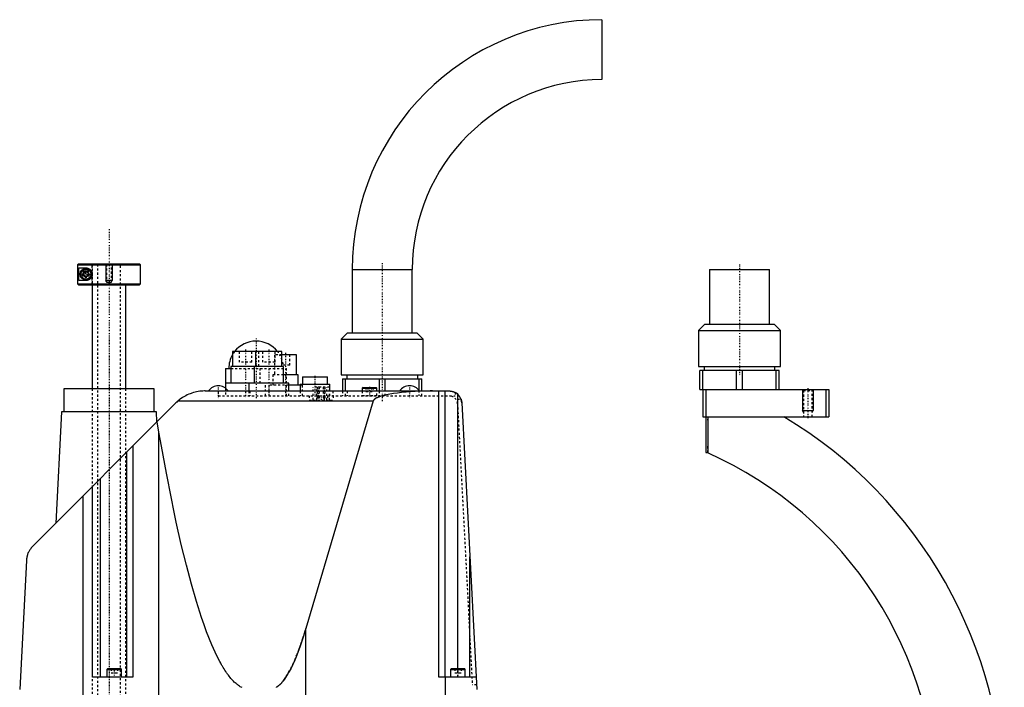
# Model space of a CAD drawing. Extents: x -342 to 171, y -1 to 570.
# Tile 4 of 4: x -342 to 126, y 253 to 570. Entities that reach past the tile are written whole.
import ezdxf

# ---------------------------------------------------------------- set-up
doc = ezdxf.new("R2010")
doc.units = 0
doc.linetypes.add('CENTER', pattern=[1.5, 0.45, -0.5, 0.05, -0.5])
doc.linetypes.add('DASHED', pattern=[2, 1, -1])
for name, color, linetype in [('AM_0', 7, 'CONTINUOUS'), ('AM_10', 7, 'CONTINUOUS'), ('AM_3', 7, 'DASHED'), ('AM_7', 7, 'CENTER')]:
    doc.layers.add(name, color=color, linetype=linetype)

msp = doc.modelspace()

# ---------------------------------------------------------------- linework, layer by layer
at = {"layer": 'AM_0', "color": 7, "linetype": 'CONTINUOUS'}
for p, q in [((-65.45, 570), (-65.45, 541.5)), ((-314.48, 454), (-314.98, 453.5)), ((-314.98, 453.5), (-285, 453.5)), ((-314.98, 453.5), (-314.98, 444.5)), ((-314.48, 454), (-285.5, 454)), ((-314.39, 452), (-311, 452)), ((-314.39, 446), (-314.39, 452)), ((-312.25, 449.72), (-311, 450.44)), ((-311, 450.44), (-309.75, 449.72)), ((-285, 453.5), (-285.5, 454)), ((-285, 444.5), (-285, 453.5)), ((-184.25, 451.2), (-184.25, 421.2)), ((-184.25, 451.2), (-155.75, 451.2)), ((-155.75, 421.2), (-155.75, 451.2)), ((-14.25, 451.2), (-14.25, 425.2)), ((-14.25, 451.2), (14.25, 451.2)), ((14.25, 425.2), (14.25, 451.2)), ((-311, 446), (-314.39, 446)), ((-312.25, 448.28), (-312.25, 449.72)), ((-311, 447.56), (-312.25, 448.28)), ((-309.75, 448.28), (-311, 447.56)), ((-309.75, 449.72), (-309.75, 448.28)), ((-314.98, 444.5), (-285, 444.5)), ((-314.98, 444.5), (-314.48, 444)), ((-314.48, 444), (-285.5, 444)), ((-308, 444), (-308, 394.5)), ((-292, 394.5), (-292, 444)), ((-285.5, 444), (-285, 444.5)), ((-16.5, 425.2), (-19.5, 422.2)), ((-19.5, 422.2), (-19.5, 405.2)), ((-19.5, 422.2), (19.5, 422.2)), ((-16.5, 425.2), (16.5, 425.2)), ((19.5, 422.2), (16.5, 425.2)), ((19.5, 405.2), (19.5, 422.2)), ((-186.5, 421.2), (-189.5, 418.2)), ((-189.5, 418.2), (-189.5, 401.2)), ((-189.5, 418.2), (-150.5, 418.2)), ((-186.5, 421.2), (-153.5, 421.2)), ((-150.5, 418.2), (-153.5, 421.2)), ((-150.5, 401.2), (-150.5, 418.2)), ((-241.25, 412.2), (-241.25, 405.2)), ((-217.75, 412.2), (-241.25, 412.2)), ((-230.25, 412.2), (-230.25, 405.2)), ((-217.75, 405.2), (-217.75, 412.2)), ((-210.75, 410.7), (-217.75, 410.7)), ((-210.75, 401.2), (-210.75, 410.7)), ((-244.5, 404.2), (-244.5, 394.78)), ((-244.5, 404.2), (-242, 404.2)), ((-242, 405.2), (-242, 397.2)), ((-217, 405.2), (-242, 405.2)), ((-231, 405.2), (-231, 397.2)), ((-217, 397.2), (-217, 405.2)), ((-19.5, 405.2), (19.5, 405.2)), ((-18.85, 394.2), (-18.85, 403.2)), ((18.85, 403.2), (-18.85, 403.2)), ((-17.44, 394.2), (-17.44, 403.2)), ((-16.89, 405.2), (-16.89, 403.2)), ((-1.41, 394.2), (-1.41, 403.2)), ((1.41, 394.2), (1.41, 403.2)), ((16.89, 403.2), (16.89, 405.2)), ((17.44, 394.2), (17.44, 403.2)), ((18.85, 394.2), (18.85, 403.2)), ((-210, 401.2), (-217, 401.2)), ((-210, 396.2), (-210, 401.2)), ((-208, 400.2), (-208, 396.7)), ((-208, 400.2), (-196, 400.2)), ((-196, 396.7), (-196, 400.2)), ((-189.5, 401.2), (-150.5, 401.2)), ((-188.85, 399.2), (-151.15, 399.2)), ((-188.85, 399.2), (-188.85, 393.5)), ((-187.44, 393.5), (-187.44, 399.2)), ((-186.9, 401.2), (-186.9, 399.2)), ((-171.41, 399.2), (-171.41, 393.5)), ((-168.59, 393.5), (-168.59, 399.2)), ((-153.1, 399.2), (-153.1, 401.2)), ((-152.56, 399.2), (-152.56, 393.84)), ((-151.15, 393.5), (-151.15, 399.2)), ((-321.5, 394.5), (-321.5, 383.5)), ((-278.5, 394.5), (-321.5, 394.5)), ((-278.5, 383.5), (-278.5, 394.5)), ((-214.5, 397.2), (-244.5, 397.2)), ((-233.5, 397.2), (-233.5, 393.5)), ((-214.5, 393.5), (-214.5, 397.2)), ((-209, 396.2), (-214.5, 396.2)), ((-209, 396.7), (-209, 393.5)), ((-209, 396.7), (-195, 396.7)), ((-195, 393.5), (-195, 396.7)), ((-179.1, 395.2), (-179.5, 394.8)), ((-179.5, 394.8), (-179.5, 393.5)), ((-179.5, 394.8), (-172.5, 394.8)), ((-179.1, 395.2), (-172.9, 395.2)), ((-172.5, 394.8), (-172.9, 395.2)), ((-172.5, 393.5), (-172.5, 394.8)), ((-18.85, 394.2), (42.5, 394.2)), ((-17.5, 394.2), (-17.5, 381.2)), ((-16, 394.2), (-16, 364.2)), ((41, 394.2), (41, 381.2)), ((42.5, 394.2), (42.5, 381.2)), ((-254.22, 393.5), (-138.14, 393.5)), ((-143, 257.5), (-143, 393.5)), ((-140, 257.5), (-140, 393.5)), ((-134, 261.5), (-134, 391.85)), ((-336.36, 319.57), (-268.36, 387.64)), ((-267.14, 388.76), (-174.27, 388.76)), ((-174.27, 388.76), (-206.35, 280.58)), ((-132.14, 387.81), (-125, 251.5)), ((-322.57, 383.5), (-325.34, 330.6)), ((-277.43, 383.5), (-322.57, 383.5)), ((-277.18, 378.81), (-277.43, 383.5)), ((-17.5, 381.2), (42.5, 381.2)), ((-15, 381.2), (-15, 364.02)), ((-276.23, 373.93), (-277.09, 378.9)), ((-276.23, 202.5), (-276.23, 373.93)), ((-288.69, 367.29), (-288.69, 257.5)), ((-291.69, 364.29), (-291.69, 257.5)), ((-16, 364.2), (-15, 364.2)), ((-304.07, 257.5), (-304.07, 351.89)), ((-307.91, 257.5), (-307.91, 348.05)), ((-307.81, 257.5), (-307.81, 348.15)), ((-312.3, 202.5), (-312.3, 343.66)), ((-128.31, 257.5), (-128.31, 314.66)), ((-339.28, 312.91), (-342.5, 251.5)), ((-206.35, 202.5), (-206.35, 280.58)), ((-300.6, 261.5), (-301, 261.1)), ((-301, 261.1), (-301, 257.6)), ((-301, 261.1), (-294, 261.1)), ((-300.6, 261.5), (-294.4, 261.5)), ((-294, 261.1), (-294.4, 261.5)), ((-294, 257.6), (-294, 261.1)), ((-137.1, 261.5), (-137.5, 261.1)), ((-137.5, 261.1), (-137.5, 257.6)), ((-137.5, 261.1), (-130.5, 261.1)), ((-137.1, 261.5), (-130.9, 261.5)), ((-130.5, 261.1), (-130.9, 261.5)), ((-130.5, 257.6), (-130.5, 261.1)), ((-288.69, 257.5), (-307.91, 257.5)), ((-301, 257.6), (-294, 257.6)), ((-125.31, 257.5), (-143, 257.5)), ((-139.87, 202.5), (-139.87, 257.5)), ((-137.5, 257.6), (-130.5, 257.6))]:
    msp.add_line(p, q, dxfattribs=at)
for points in [[(-311, 452, 0), (-310.97, 452, 0), (-310.9, 452, 0), (-310.83, 452, 0), (-310.8, 451.99, 0), (-310.76, 451.99, 0), (-310.69, 451.98, 0), (-310.62, 451.98, 0), (-310.55, 451.97, 0), (-310.47, 451.95, 0), (-310.4, 451.94, 0), (-310.36, 451.93, 0), (-310.33, 451.92, 0), (-310.25, 451.91, 0), (-310.18, 451.88, 0), (-310.1, 451.86, 0), (-310.03, 451.84, 0), (-309.95, 451.81, 0), (-309.92, 451.8, 0), (-309.88, 451.78, 0), (-309.8, 451.75, 0), (-309.73, 451.72, 0), (-309.69, 451.7, 0), (-309.65, 451.68, 0), (-309.58, 451.64, 0), (-309.51, 451.6, 0), (-309.47, 451.58, 0), (-309.44, 451.56, 0), (-309.36, 451.51, 0), (-309.29, 451.47, 0), (-309.22, 451.42, 0), (-309.16, 451.37, 0), (-309.09, 451.31, 0), (-309.06, 451.28, 0), (-309.02, 451.26, 0), (-308.96, 451.2, 0), (-308.89, 451.14, 0), (-308.83, 451.07, 0), (-308.77, 451.01, 0), (-308.71, 450.94, 0), (-308.69, 450.91, 0), (-308.66, 450.87, 0), (-308.6, 450.8, 0), (-308.55, 450.73, 0), (-308.49, 450.65, 0), (-308.44, 450.57, 0), (-308.39, 450.48, 0), (-308.37, 450.44, 0), (-308.34, 450.4, 0), (-308.3, 450.31, 0), (-308.26, 450.22, 0), (-308.22, 450.13, 0), (-308.18, 450.03, 0), (-308.15, 449.94, 0), (-308.13, 449.89, 0), (-308.12, 449.84, 0), (-308.09, 449.74, 0), (-308.07, 449.64, 0), (-308.05, 449.55, 0), (-308.03, 449.45, 0), (-308.02, 449.35, 0), (-308.01, 449.3, 0), (-308.01, 449.25, 0), (-308, 449.15, 0), (-308, 449.05, 0), (-308, 449, 0), (-308, 448.95, 0), (-308, 448.85, 0), (-308.01, 448.75, 0), (-308.01, 448.7, 0), (-308.02, 448.65, 0), (-308.03, 448.55, 0), (-308.05, 448.45, 0), (-308.07, 448.36, 0), (-308.09, 448.26, 0), (-308.12, 448.16, 0), (-308.13, 448.11, 0), (-308.15, 448.06, 0), (-308.18, 447.97, 0), (-308.22, 447.87, 0), (-308.26, 447.78, 0), (-308.3, 447.69, 0), (-308.34, 447.6, 0), (-308.37, 447.56, 0), (-308.39, 447.52, 0), (-308.44, 447.43, 0), (-308.49, 447.35, 0), (-308.55, 447.27, 0), (-308.6, 447.2, 0), (-308.66, 447.13, 0), (-308.69, 447.09, 0), (-308.71, 447.06, 0), (-308.77, 446.99, 0), (-308.83, 446.93, 0), (-308.89, 446.86, 0), (-308.96, 446.8, 0), (-309.02, 446.74, 0), (-309.06, 446.72, 0), (-309.09, 446.69, 0), (-309.16, 446.63, 0), (-309.22, 446.58, 0), (-309.29, 446.53, 0), (-309.36, 446.49, 0), (-309.44, 446.44, 0), (-309.47, 446.42, 0), (-309.51, 446.4, 0), (-309.58, 446.36, 0), (-309.65, 446.32, 0), (-309.69, 446.3, 0), (-309.73, 446.28, 0), (-309.8, 446.25, 0), (-309.88, 446.22, 0), (-309.92, 446.2, 0), (-309.95, 446.19, 0), (-310.03, 446.16, 0), (-310.1, 446.14, 0), (-310.18, 446.12, 0), (-310.25, 446.09, 0), (-310.33, 446.08, 0), (-310.36, 446.07, 0), (-310.4, 446.06, 0), (-310.47, 446.05, 0), (-310.55, 446.03, 0), (-310.62, 446.02, 0), (-310.69, 446.02, 0), (-310.76, 446.01, 0), (-310.8, 446.01, 0), (-310.83, 446, 0), (-310.9, 446, 0), (-310.97, 446, 0), (-311, 446, 0)], [(-254.22, 393.5, 0), (-254.57, 393.5, 0), (-255.3, 393.47, 0), (-256.04, 393.42, 0), (-256.41, 393.38, 0), (-256.79, 393.33, 0), (-257.55, 393.22, 0), (-258.31, 393.08, 0), (-259.07, 392.9, 0), (-259.83, 392.7, 0), (-260.57, 392.46, 0), (-260.94, 392.33, 0), (-261.31, 392.2, 0), (-262.03, 391.91, 0), (-262.74, 391.59, 0), (-263.42, 391.26, 0), (-264.1, 390.89, 0), (-264.79, 390.48, 0), (-265.13, 390.26, 0), (-265.48, 390.03, 0), (-266.16, 389.54, 0), (-266.55, 389.25, 0), (-266.65, 389.16, 0), (-266.76, 389.07, 0), (-266.82, 389.03, 0), (-266.87, 388.98, 0), (-266.98, 388.9, 0), (-267.09, 388.81, 0), (-267.14, 388.76, 0)], [(-146.02, 393.5, 0), (-147.22, 393.5, 0), (-149.59, 393.46, 0), (-151.94, 393.39, 0), (-153.11, 393.34, 0), (-154.25, 393.28, 0), (-156.51, 393.14, 0), (-158.68, 392.97, 0), (-160.77, 392.77, 0), (-162.75, 392.53, 0), (-164.61, 392.27, 0), (-165.5, 392.13, 0), (-166.34, 391.98, 0), (-167.93, 391.66, 0), (-169.36, 391.33, 0), (-170.62, 390.97, 0), (-171.28, 390.75, 0), (-171.46, 390.69, 0), (-171.63, 390.63, 0), (-171.71, 390.59, 0), (-171.8, 390.56, 0), (-171.96, 390.5, 0), (-172.11, 390.43, 0), (-172.26, 390.37, 0), (-172.41, 390.3, 0), (-172.55, 390.24, 0), (-172.62, 390.2, 0), (-172.69, 390.17, 0), (-172.82, 390.1, 0), (-172.94, 390.04, 0), (-173, 390, 0), (-173.06, 389.97, 0), (-173.18, 389.9, 0), (-173.28, 389.84, 0), (-173.34, 389.8, 0), (-173.39, 389.77, 0), (-173.49, 389.7, 0), (-173.58, 389.63, 0), (-173.67, 389.56, 0), (-173.75, 389.49, 0), (-173.82, 389.42, 0), (-173.86, 389.39, 0), (-173.9, 389.36, 0), (-173.96, 389.29, 0), (-174.02, 389.22, 0), (-174.07, 389.15, 0), (-174.12, 389.08, 0), (-174.17, 389.01, 0), (-174.19, 388.97, 0), (-174.2, 388.94, 0), (-174.24, 388.87, 0), (-174.25, 388.83, 0), (-174.26, 388.81, 0), (-174.26, 388.8, 0), (-174.26, 388.8, 0), (-174.26, 388.79, 0), (-174.27, 388.78, 0), (-174.27, 388.77, 0), (-174.27, 388.76, 0)], [(-138.14, 393.5, 0), (-138.04, 393.5, 0), (-137.83, 393.49, 0), (-137.62, 393.48, 0), (-137.51, 393.47, 0), (-137.4, 393.46, 0), (-137.17, 393.42, 0), (-136.93, 393.38, 0), (-136.69, 393.32, 0), (-136.43, 393.25, 0), (-136.18, 393.17, 0), (-136.05, 393.13, 0), (-135.92, 393.08, 0), (-135.67, 392.97, 0), (-135.42, 392.85, 0), (-135.18, 392.72, 0), (-134.95, 392.59, 0), (-134.73, 392.44, 0), (-134.62, 392.36, 0), (-134.51, 392.28, 0), (-134.3, 392.12, 0), (-134.1, 391.94, 0), (-134, 391.85, 0)], [(-138.14, 393.5, 0), (-138.05, 393.5, 0), (-137.89, 393.5, 0), (-137.73, 393.49, 0), (-137.65, 393.48, 0), (-137.57, 393.47, 0), (-137.41, 393.46, 0), (-137.25, 393.43, 0), (-137.09, 393.41, 0), (-136.93, 393.38, 0), (-136.77, 393.34, 0), (-136.69, 393.32, 0), (-136.61, 393.3, 0), (-136.45, 393.26, 0), (-136.3, 393.21, 0), (-136.15, 393.16, 0), (-135.99, 393.1, 0), (-135.84, 393.04, 0), (-135.77, 393.01, 0), (-135.69, 392.98, 0), (-135.55, 392.91, 0), (-135.4, 392.84, 0), (-135.33, 392.8, 0)], [(-132.56, 389.71, 0), (-132.54, 389.66, 0), (-132.5, 389.56, 0), (-132.46, 389.46, 0), (-132.45, 389.41, 0), (-132.43, 389.36, 0), (-132.4, 389.25, 0), (-132.37, 389.15, 0), (-132.34, 389.04, 0), (-132.31, 388.94, 0), (-132.29, 388.83, 0), (-132.27, 388.78, 0), (-132.26, 388.73, 0), (-132.24, 388.62, 0), (-132.22, 388.51, 0), (-132.2, 388.41, 0), (-132.19, 388.3, 0), (-132.18, 388.19, 0), (-132.17, 388.14, 0), (-132.16, 388.08, 0), (-132.15, 387.98, 0), (-132.15, 387.87, 0), (-132.14, 387.81, 0)], [(-267.14, 388.76, 0), (-267.35, 388.58, 0), (-267.76, 388.21, 0), (-268.17, 387.83, 0), (-268.36, 387.64, 0)], [(-236.7, 252.45, 0), (-237.11, 252.67, 0), (-237.52, 252.9, 0), (-237.93, 253.15, 0), (-238.33, 253.43, 0), (-238.74, 253.72, 0), (-238.94, 253.88, 0), (-239.15, 254.04, 0), (-239.55, 254.38, 0), (-239.96, 254.74, 0), (-240.17, 254.92, 0), (-240.37, 255.12, 0), (-240.78, 255.52, 0), (-241.18, 255.94, 0), (-241.39, 256.16, 0), (-241.59, 256.39, 0), (-242, 256.85, 0), (-242.4, 257.34, 0), (-242.81, 257.84, 0), (-243.22, 258.37, 0), (-243.62, 258.92, 0), (-243.83, 259.2, 0), (-244.03, 259.49, 0), (-244.44, 260.08, 0), (-244.84, 260.7, 0), (-245.25, 261.33, 0), (-245.66, 261.98, 0), (-246.06, 262.66, 0), (-246.27, 263.01, 0), (-246.47, 263.36, 0), (-246.87, 264.07, 0), (-247.28, 264.81, 0), (-248.7, 267.57, 0), (-251.13, 272.88, 0), (-253.56, 278.95, 0), (-254.77, 282.27, 0), (-255.98, 285.78, 0), (-258.39, 293.36, 0), (-260.8, 301.69, 0), (-263.2, 310.76, 0), (-265.59, 320.58, 0), (-267.97, 331.15, 0), (-269.16, 336.71, 0), (-270.34, 342.45, 0), (-272.71, 354.49, 0), (-275.06, 367.27, 0), (-276.23, 373.93, 0)], [(-336.36, 319.57, 0), (-336.49, 319.44, 0), (-336.73, 319.18, 0), (-336.97, 318.91, 0), (-337.08, 318.77, 0), (-337.19, 318.63, 0), (-337.41, 318.34, 0), (-337.62, 318.03, 0), (-337.83, 317.7, 0), (-338.03, 317.36, 0), (-338.22, 317.01, 0), (-338.31, 316.83, 0), (-338.39, 316.64, 0), (-338.56, 316.26, 0), (-338.71, 315.86, 0), (-338.84, 315.45, 0), (-338.92, 315.2, 0), (-338.94, 315.13, 0), (-338.96, 315.06, 0), (-338.97, 315.03, 0), (-338.97, 314.99, 0), (-338.99, 314.92, 0), (-339.01, 314.85, 0), (-339.03, 314.77, 0), (-339.05, 314.7, 0), (-339.06, 314.62, 0), (-339.07, 314.59, 0), (-339.08, 314.55, 0), (-339.09, 314.47, 0), (-339.11, 314.4, 0), (-339.12, 314.36, 0), (-339.12, 314.32, 0), (-339.14, 314.25, 0), (-339.15, 314.17, 0), (-339.16, 314.13, 0), (-339.16, 314.09, 0), (-339.17, 314.02, 0), (-339.19, 313.94, 0), (-339.2, 313.86, 0), (-339.21, 313.78, 0), (-339.22, 313.7, 0), (-339.22, 313.66, 0), (-339.23, 313.62, 0), (-339.24, 313.54, 0), (-339.24, 313.46, 0), (-339.25, 313.38, 0), (-339.26, 313.29, 0), (-339.26, 313.21, 0), (-339.27, 313.17, 0), (-339.27, 313.13, 0), (-339.28, 313.04, 0), (-339.28, 312.96, 0), (-339.28, 312.91, 0)], [(-206.35, 280.58, 0), (-206.83, 278.99, 0), (-207.78, 275.95, 0), (-208.74, 273.08, 0), (-209.22, 271.71, 0), (-209.7, 270.39, 0), (-210.67, 267.88, 0), (-211.63, 265.54, 0), (-212.59, 263.39, 0), (-213.56, 261.41, 0), (-214.52, 259.62, 0), (-215.01, 258.78, 0), (-215.49, 258, 0), (-216.46, 256.56, 0), (-217.02, 255.8, 0), (-217.18, 255.6, 0), (-217.35, 255.4, 0), (-217.43, 255.3, 0), (-217.51, 255.2, 0), (-217.67, 255.01, 0), (-217.83, 254.83, 0), (-217.99, 254.65, 0), (-218.15, 254.47, 0), (-218.31, 254.3, 0), (-218.39, 254.22, 0), (-218.48, 254.14, 0), (-218.64, 253.98, 0), (-218.8, 253.82, 0), (-218.96, 253.68, 0), (-219.12, 253.53, 0), (-219.28, 253.39, 0), (-219.36, 253.32, 0), (-219.44, 253.26, 0), (-219.61, 253.13, 0), (-219.77, 253, 0), (-219.93, 252.88, 0), (-220.09, 252.77, 0), (-220.25, 252.66, 0), (-220.33, 252.6, 0)]]:
    msp.add_polyline3d(points, dxfattribs=at)
for radius in [2.75, 2.35]:
    msp.add_circle((-311, 449), radius, dxfattribs=at)
for centre, radius, start, end in [((-65.45, 451.2), 118.8, 90, 180), ((-65.45, 451.2), 90.3, 90, 180), ((-230, 404.2), 13, 37.9799, 142.0201), ((-230, 404.2), 13, 149.9267, 180), ((-248, 390.33), 5.66, 34.0607, 145.9393), ((-157, 390.33), 5.66, 34.0607, 145.9393), ((-138.14, 387.5), 6, 3, 62.1059), ((-90, 196), 216, 0, 59.0267), ((-90, 196), 184, 0, 65.9453), ((-300.9, 257.6), 0.1, 180, 270), ((-294.1, 257.6), 0.1, 270, 0), ((-137.4, 257.6), 0.1, 180, 270), ((-130.6, 257.6), 0.1, 270, 0)]:
    msp.add_arc(centre, radius, start, end, dxfattribs=at)
at = {"layer": 'AM_10', "color": 7, "linetype": 'CONTINUOUS'}
for p, q in [((-301.5, 454), (-301.5, 446)), ((-298.5, 454), (-298.5, 446)), ((-298.5, 446), (-301.5, 446)), ((-301.23, 445.53), (-301.5, 446)), ((-298.77, 445.53), (-298.5, 446)), ((30, 394.2), (30, 384.2)), ((35, 394.2), (35, 384.2)), ((30.43, 383.2), (30, 384.2)), ((30, 384.2), (35, 384.2)), ((34.57, 383.2), (35, 384.2))]:
    msp.add_line(p, q, dxfattribs=at)
msp.add_arc((-311, 449), 0.974, 75, 15, dxfattribs=at)
at = {"layer": 'AM_3', "color": 6, "linetype": 'DASHED'}
for p, q in [((-308.22, 454), (-307.96, 453.75)), ((-308, 453.75), (-308, 444)), ((-308, 453.75), (-292, 453.75)), ((-307.96, 444), (-307.96, 453.75)), ((-305.5, 453.75), (-305.5, 124)), ((-301.5, 454), (-301.23, 453.73)), ((-301.23, 453.73), (-301.23, 445.25)), ((-301.23, 453.73), (-298.77, 453.73)), ((-298.77, 453.73), (-298.5, 454)), ((-298.77, 445.25), (-298.77, 453.73)), ((-294.5, 124), (-294.5, 453.75)), ((-292, 453.75), (-291.75, 454)), ((-301.23, 445.25), (-300, 444.92)), ((-301.23, 445.25), (-298.77, 445.25)), ((-300, 444.92), (-298.77, 445.25)), ((-238, 412.2), (-238, 407.2)), ((-232, 407.2), (-232, 412.2)), ((-228.75, 405.2), (-228.75, 412.2)), ((-227, 412.2), (-227, 407.2)), ((-221.25, 410.7), (-221.25, 401.2)), ((-217.75, 410.7), (-221.25, 410.7)), ((-221, 407.2), (-221, 412.2)), ((-218, 410.7), (-218, 405.7)), ((-214, 405.7), (-214, 410.7)), ((-242, 404.2), (-215.5, 404.2)), ((-232, 407.2), (-238, 407.2)), ((-228, 397.2), (-228, 405.2)), ((-221, 407.2), (-227, 407.2)), ((-214, 405.7), (-218, 405.7)), ((-215.5, 391.2), (-215.5, 404.2)), ((-222, 401.2), (-222, 396.2)), ((-217, 401.2), (-222, 401.2)), ((-308, 394.5), (-308, 167.5)), ((-292, 167.5), (-292, 394.5)), ((-244.5, 394.78), (-244.5, 391.2)), ((-225.5, 391.2), (-225.5, 397.2)), ((-224, 396.2), (-224, 391.2)), ((-214.5, 396.2), (-224, 396.2)), ((-208, 396.2), (-209, 396.2)), ((-208, 391.2), (-208, 396.2)), ((-202.89, 389.2), (-202.89, 395.3)), ((-195.09, 395.3), (-202.89, 395.3)), ((-201.13, 389.2), (-201.13, 395.3)), ((-201.12, 389.2), (-201.12, 395.3)), ((-200.92, 395.3), (-200.92, 390.3)), ((-199.92, 390.3), (-199.92, 395.3)), ((-198.08, 395.3), (-198.08, 390.3)), ((-197.08, 390.3), (-197.08, 395.3)), ((-196.33, 389.2), (-196.33, 395.3)), ((-196.32, 389.2), (-196.32, 395.3)), ((-195.09, 389.2), (-195.09, 395.3)), ((-177.73, 395.2), (-177.73, 393.2)), ((-176.87, 395.2), (-176.87, 393.2)), ((-175.13, 395.2), (-175.13, 393.2)), ((-174.27, 395.2), (-174.27, 393.2)), ((-152.56, 393.84), (-152.56, 391.2)), ((30, 394.2), (30.43, 393.77)), ((30.43, 393.77), (30.43, 381.2)), ((30.43, 393.77), (34.57, 393.77)), ((34.57, 393.77), (35, 394.2)), ((34.57, 381.2), (34.57, 393.77)), ((-248, 393.5), (-248, 391.2)), ((-248, 391.2), (-135.33, 391.2)), ((-233.5, 393.5), (-233.5, 391.2)), ((-233, 393.5), (-233, 391.2)), ((-214.5, 391.2), (-214.5, 393.5)), ((-209, 393.5), (-209, 391.2)), ((-204.7, 391.2), (-204.7, 389.2)), ((-204.7, 389.2), (-193.3, 389.2)), ((-200.92, 390.3), (-199.92, 390.3)), ((-200.71, 391.2), (-200.71, 389.2)), ((-200.55, 391.2), (-200.55, 389.2)), ((-198.08, 390.3), (-197.08, 390.3)), ((-197.45, 389.2), (-197.45, 391.2)), ((-196.11, 391.2), (-196.11, 389.2)), ((-195, 391.2), (-195, 393.5)), ((-193.53, 393.5), (-193.53, 391.2)), ((-193.3, 391.2), (-193.3, 389.2)), ((-188.85, 393.5), (-188.85, 391.2)), ((-187.44, 391.2), (-187.44, 393.5)), ((-186.69, 393.5), (-186.69, 391.2)), ((-179.5, 393.5), (-179.5, 391.3)), ((-179.5, 391.3), (-172.5, 391.3)), ((-177.73, 393.2), (-174.27, 393.2)), ((-172.5, 391.3), (-172.5, 393.5)), ((-171.41, 393.5), (-171.41, 391.2)), ((-168.59, 391.2), (-168.59, 393.5)), ((-151.15, 391.2), (-151.15, 393.5)), ((-135.33, 392.8), (-135.33, 391.2)), ((-134.26, 389.62), (-132.56, 389.71)), ((-134.26, 389.62), (-127.14, 253.75)), ((-134.2, 387.41), (-134.14, 387.41)), ((-15, 381.2), (21.16, 381.2)), ((-15, 364.2), (-15, 367.85)), ((-291.6, 257.5), (-291.6, 364.38)), ((-291.5, 257.5), (-291.5, 364.48)), ((-299, 261.5), (-299, 259.5)), ((-299, 259.5), (-296, 259.5)), ((-297.5, 261.5), (-297.5, 259.5)), ((-296, 261.5), (-296, 259.5)), ((-135.5, 261.5), (-135.5, 259.5)), ((-135.5, 259.5), (-132.5, 259.5)), ((-134, 257.5), (-134, 261.5)), ((-132.5, 261.5), (-132.5, 259.5)), ((-125.12, 253.85), (-127.14, 253.75))]:
    msp.add_line(p, q, dxfattribs=at)
msp.add_polyline3d([(-220.33, 252.6, 0), (-220.25, 252.66, 0), (-220.09, 252.77, 0), (-219.93, 252.88, 0), (-219.77, 253, 0), (-219.61, 253.13, 0), (-219.44, 253.26, 0), (-219.36, 253.32, 0), (-219.28, 253.39, 0), (-219.12, 253.53, 0), (-218.96, 253.68, 0), (-218.8, 253.82, 0), (-218.64, 253.98, 0), (-218.48, 254.14, 0), (-218.39, 254.22, 0), (-218.31, 254.3, 0), (-218.15, 254.47, 0), (-217.99, 254.65, 0), (-217.83, 254.83, 0), (-217.67, 255.01, 0), (-217.51, 255.2, 0), (-217.43, 255.3, 0), (-217.35, 255.4, 0), (-217.18, 255.6, 0), (-217.02, 255.8, 0), (-216.46, 256.56, 0), (-215.49, 258, 0), (-215.01, 258.78, 0), (-214.52, 259.62, 0), (-213.56, 261.41, 0), (-212.59, 263.39, 0), (-211.63, 265.54, 0), (-210.67, 267.88, 0), (-209.7, 270.39, 0), (-209.22, 271.71, 0), (-208.74, 273.08, 0), (-207.78, 275.95, 0), (-206.83, 278.99, 0), (-206.35, 280.58, 0)], dxfattribs=at)
for radius in [2.65, 1.6, 1.25]:
    msp.add_circle((-311, 449), radius, dxfattribs=at)
for centre, radius, start, end in [((-230, 404.2), 13, 142.0201, 149.9267), ((-230, 404.2), 13, 0, 37.9799), ((-179.4, 391.3), 0.1, 180, 270), ((-172.6, 391.3), 0.1, 270, 0), ((-138.2, 387.2), 4, 3, 90)]:
    msp.add_arc(centre, radius, start, end, dxfattribs=at)
at = {"layer": 'AM_7', "color": 4, "linetype": 'CENTER'}
for p, q in [((-300, 470.5), (-300, 107.5)), ((-311, 446.11), (-311, 451.89)), ((-170, 454.2), (-170, 388.2)), ((0, 453.6), (0, 400.8)), ((-313.89, 449), (-308.11, 449)), ((-300, 421), (-300, 146)), ((-230, 418.5), (-230, 389.9)), ((-235, 413.25), (-235, 390.15)), ((-224, 413.25), (-224, 390.15)), ((-216, 411.68), (-216, 390.23)), ((-202, 400.65), (-202, 390.75)), ((-248, 396.27), (-248, 390.05)), ((-200.42, 395.55), (-200.42, 390.05)), ((-197.58, 395.55), (-197.58, 390.05)), ((-176, 395.4), (-176, 391)), ((-157, 396.27), (-157, 390.05)), ((32.5, 394.85), (32.5, 380.55)), ((-199, 391.3), (-199, 389.1)), ((-14.95, 379.7), (-16.05, 379.7)), ((-297.5, 261.7), (-297.5, 257.3)), ((-134, 261.7), (-134, 257.3))]:
    msp.add_line(p, q, dxfattribs=at)

doc.saveas('drawing.dxf')
